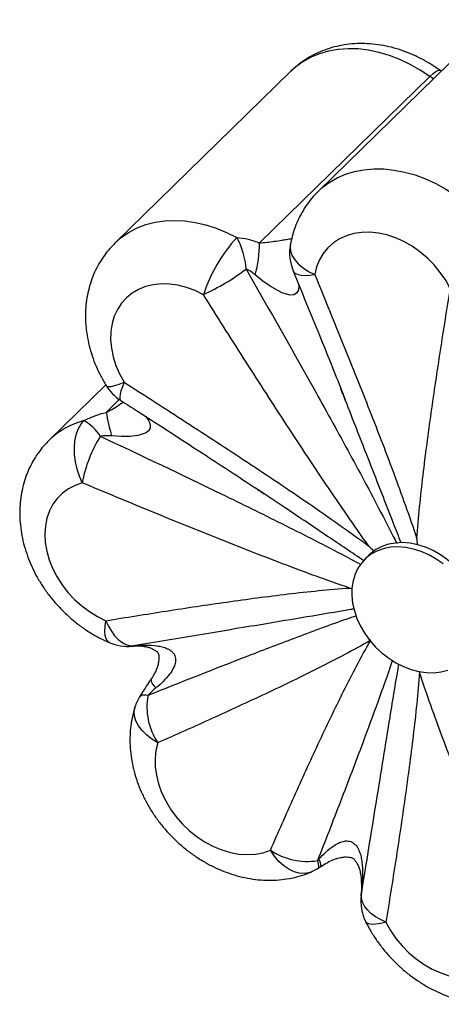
# Paper-space layout '_Trimétrica' of a CAD drawing. Header units: millimetres. Extents: x -210 to 6, y -177 to 38.
# Tile 1 of 2: x -210 to -120, y -177 to 32. Entities that reach past the tile are written whole.
import ezdxf

# ---------------------------------------------------------------- set-up
doc = ezdxf.new("R2010")
doc.units = ezdxf.units.MM

psp = doc.layouts.new('_Trimétrica')

# ---------------------------------------------------------------- linework, layer by layer
at = {"color": 7, "linetype": 'Continuous', "lineweight": 25}
for p, q in [((-108.95, 32.26), (-146.28, -4.18)), ((-152.08, 21.3), (-189.42, -15.14)), ((-120.15, 21.33), (-120.45, 21.53)), ((-158.74, -15.12), (-122.57, 20.18)), ((-191.38, -45.25), (-203.37, -56.95)), ((-153.72, -71.06), (-159.62, -67.12)), ((-125.18, -79.03), (-125.55, -79.12)), ((-135.43, -81.34), (-136.36, -82.25)), ((-134.72, -80.71), (-134.68, -80.59))]:
    psp.add_line(p, q, dxfattribs=at)
at = {"color": 8, "linetype": 'Continuous', "lineweight": 25}
for p, q in [((-121.82, 19.69), (-122.57, 20.18)), ((-191.29, -51.07), (-188.5, -48.35)), ((-185.75, -100.7), (-185.51, -100.65)), ((-137.17, -153.6), (-137.13, -153.41))]:
    psp.add_line(p, q, dxfattribs=at)
at = {"color": 8, "linetype": 'Continuous', "lineweight": 25, "flags": 128}
for points in [[(-122.57, 20.18), (-124.63, 21.56), (-126.76, 22.77), (-128.93, 23.81), (-131.14, 24.66), (-133.37, 25.32), (-135.59, 25.78), (-137.79, 26.04), (-139.94, 26.1), (-142.04, 25.95), (-144.06, 25.59), (-145.99, 25.04), (-147.8, 24.29), (-149.5, 23.35), (-151.05, 22.22), (-152.08, 21.3)], [(-122.57, 20.18), (-121.89, 20.81), (-121.32, 21.25), (-120.86, 21.51), (-120.55, 21.57), (-120.45, 21.53)], [(-146.27, -4.17), (-145.48, -3.45), (-143.95, -2.3), (-142.28, -1.33), (-140.48, -0.55), (-138.57, 0.03), (-136.56, 0.42), (-134.48, 0.6), (-132.33, 0.58), (-130.14, 0.36), (-127.93, -0.07), (-125.7, -0.7), (-123.49, -1.52), (-121.31, -2.53), (-119.17, -3.71), (-117.11, -5.07), (-115.12, -6.58), (-113.24, -8.24), (-111.47, -10.02), (-109.83, -11.92), (-108.33, -13.93), (-107, -16.01), (-105.83, -18.16)], [(-189.43, -15.15), (-188, -13.91), (-186.41, -12.84), (-184.69, -11.94), (-182.84, -11.24), (-180.89, -10.74), (-178.85, -10.44), (-176.74, -10.34), (-174.57, -10.44), (-172.37, -10.75), (-170.14, -11.27), (-167.92, -11.97), (-165.72, -12.87), (-163.56, -13.95)], [(-152.19, -15.5), (-152.24, -15.97), (-152.14, -16.89), (-151.81, -17.82), (-151.25, -18.73), (-150.46, -19.61), (-149.48, -20.43), (-148.32, -21.17), (-147.01, -21.82)], [(-150.45, -23.88), (-150.41, -24.54), (-150.55, -25.31), (-150.88, -25.81), (-151.46, -26.12), (-151.49, -26.13), (-152.24, -26.17), (-152.98, -26.02), (-153.92, -25.69), (-154.86, -25.23), (-156.46, -24.28), (-158, -23.2), (-159.62, -21.91), (-159.62, -21.91)], [(-151.59, -21.08), (-151.45, -21.31), (-151.09, -21.61), (-150.56, -21.84), (-149.87, -21.97), (-149.04, -22.01), (-148.08, -21.96), (-147.01, -21.82)], [(-191.31, -45.38), (-191.18, -45.5), (-190.79, -45.6), (-190.21, -45.57), (-189.45, -45.4), (-188.53, -45.11), (-187.46, -44.69)], [(-187.46, -44.69), (-187.85, -45.64), (-188.14, -46.48), (-188.33, -47.2), (-188.41, -47.78), (-188.38, -48.22), (-188.25, -48.5), (-188.18, -48.56)], [(-183, -51.88), (-182.9, -51.98), (-182.24, -52.88), (-181.93, -53.62), (-181.93, -54.38), (-181.94, -54.41), (-182.3, -54.99), (-182.82, -55.39), (-183.62, -55.73), (-184.54, -55.96), (-186.27, -56.17), (-188.08, -56.19), (-190.12, -56.08), (-190.12, -56.08)], [(-190.65, -99.92), (-191.01, -99.66), (-191.31, -99.17), (-191.5, -98.46), (-191.57, -97.57), (-191.52, -96.5), (-191.35, -95.3)], [(-185.42, -100.67), (-185.4, -100.67), (-185.13, -100.61)], [(-184.13, -111.35), (-184.08, -111.28), (-183.89, -111.14), (-183.63, -111.05), (-183.29, -111.02), (-182.88, -111.04), (-182.4, -111.11)], [(-180.31, -121.2), (-181.59, -120.42), (-182.72, -119.54), (-183.67, -118.59), (-184.42, -117.59), (-184.96, -116.57), (-185.27, -115.56), (-185.35, -114.57), (-185.18, -113.63), (-185.18, -113.61)], [(-147.86, -148.65), (-148.29, -148.81), (-149.28, -148.96), (-150.33, -148.89), (-151.41, -148.58), (-152.5, -148.04), (-153.57, -147.3), (-154.6, -146.36), (-155.55, -145.25), (-156.42, -143.99)], [(-146.27, -147.8), (-146.18, -147.71), (-146.14, -147.53), (-146.14, -147.3), (-146.18, -146.99), (-146.27, -146.62), (-146.41, -146.2)], [(-137.09, -151.22), (-137.05, -151.13), (-136.91, -151.02)], [(-131.9, -159.29), (-133.05, -159.56), (-134.06, -159.71), (-134.9, -159.73), (-135.55, -159.64), (-135.99, -159.42), (-136.18, -159.19)]]:
    psp.add_lwpolyline(points, dxfattribs=at)
at = {"color": 7, "linetype": 'Continuous', "lineweight": 25, "flags": 128}
for points in [[(-118.22, -24.79), (-119.2, -23.04), (-120.35, -21.36), (-121.65, -19.78), (-123.1, -18.32), (-124.67, -17), (-126.33, -15.83), (-128.07, -14.84), (-129.86, -14.04), (-131.68, -13.43), (-133.49, -13.04), (-135.28, -12.85), (-137.03, -12.88), (-138.7, -13.13), (-140.27, -13.58), (-141.73, -14.24), (-143.04, -15.1), (-144.21, -16.14), (-145.2, -17.35), (-146, -18.71), (-146.61, -20.21), (-147.01, -21.82)], [(-170.64, -26.1), (-172.42, -25.23), (-174.23, -24.56), (-176.05, -24.1), (-177.85, -23.85), (-179.61, -23.81), (-181.31, -23.98), (-182.91, -24.37), (-184.41, -24.97), (-185.77, -25.76), (-186.99, -26.74), (-188.04, -27.9), (-188.9, -29.22), (-189.57, -30.67), (-190.04, -32.25), (-190.3, -33.92), (-190.34, -35.67), (-190.18, -37.48), (-189.8, -39.3), (-189.21, -41.13), (-188.43, -42.93), (-187.46, -44.69)], [(-196.36, -66.03), (-196.98, -64.62), (-197.47, -63.13), (-197.81, -61.6), (-198, -60.07), (-198.04, -58.58), (-197.92, -57.15), (-197.65, -55.83), (-197.23, -54.65), (-196.68, -53.64), (-196, -52.82)], [(-196.36, -66.03), (-197.9, -66.56), (-199.31, -67.29), (-200.57, -68.22), (-201.67, -69.32), (-202.6, -70.59), (-203.33, -72), (-203.87, -73.54), (-204.19, -75.19), (-204.31, -76.91), (-204.21, -78.7), (-203.9, -80.52), (-203.38, -82.35), (-202.66, -84.17), (-201.74, -85.94), (-200.65, -87.65), (-199.4, -89.27), (-198, -90.77), (-196.48, -92.15), (-194.84, -93.37), (-193.13, -94.42), (-191.35, -95.3)], [(-111.76, -94.32), (-112.03, -92.68), (-112.5, -91.04), (-113.15, -89.41), (-113.98, -87.82), (-114.98, -86.3), (-116.13, -84.86), (-117.42, -83.54), (-118.82, -82.34), (-120.31, -81.29), (-121.87, -80.4), (-123.48, -79.69), (-125.11, -79.17), (-126.74, -78.85), (-128.34, -78.72), (-129.89, -78.8), (-131.37, -79.08), (-132.75, -79.55), (-134.01, -80.21), (-135.13, -81.06), (-135.43, -81.34)], [(-119.75, -83.25), (-121.24, -82.2), (-122.81, -81.32), (-124.42, -80.61), (-126.05, -80.08), (-127.68, -79.76), (-129.28, -79.63), (-130.83, -79.71), (-132.3, -79.99), (-133.68, -80.46), (-134.94, -81.13), (-136.06, -81.97), (-137.03, -82.98), (-137.83, -84.14), (-138.45, -85.44), (-138.88, -86.85), (-139.11, -88.36), (-139.14, -89.93), (-138.97, -91.55), (-138.6, -93.19), (-138.04, -94.83), (-137.3, -96.44), (-136.38, -98), (-135.3, -99.49), (-134.08, -100.87), (-132.74, -102.13), (-131.29, -103.26), (-129.76, -104.23), (-128.17, -105.03), (-126.55, -105.65), (-124.91, -106.07), (-123.29, -106.3), (-121.71, -106.32), (-120.2, -106.15), (-118.77, -105.77)], [(-191.35, -95.3), (-190.81, -96.47), (-190.18, -97.53), (-189.49, -98.47), (-188.74, -99.25), (-187.95, -99.87), (-187.14, -100.32), (-186.32, -100.58), (-185.51, -100.65)], [(-180.31, -121.2), (-180.71, -122.82), (-180.89, -124.52), (-180.86, -126.29), (-180.62, -128.1), (-180.16, -129.93), (-179.51, -131.76), (-178.65, -133.55), (-177.62, -135.28), (-176.42, -136.93), (-175.06, -138.47), (-173.57, -139.89), (-171.97, -141.16), (-170.28, -142.27), (-168.53, -143.2), (-166.73, -143.94), (-164.91, -144.48), (-163.1, -144.81), (-161.32, -144.93), (-159.6, -144.83), (-157.95, -144.52), (-156.42, -143.99)], [(-131.9, -159.29), (-133.08, -158.73), (-134.14, -158.1), (-135.07, -157.4), (-135.84, -156.64), (-136.44, -155.85), (-136.86, -155.04), (-137.1, -154.22), (-137.13, -153.41)], [(-131.9, -159.29), (-130.92, -161.04), (-129.77, -162.72), (-128.46, -164.3), (-127.02, -165.76), (-125.45, -167.08), (-123.78, -168.25), (-122.05, -169.24), (-120.26, -170.04), (-118.44, -170.64), (-116.63, -171.04), (-114.83, -171.23), (-113.09, -171.2), (-111.42, -170.95), (-109.85, -170.5), (-108.39, -169.84), (-107.07, -168.98), (-105.91, -167.94), (-104.92, -166.73), (-104.12, -165.37), (-103.51, -163.87), (-103.11, -162.26)]]:
    psp.add_lwpolyline(points, dxfattribs=at)
at = {"color": 7, "linetype": 'Continuous', "lineweight": 25}
for centre, radius, start, end in [((-138.95, -36.45), 33.34, 137.5643, 161.9045), ((-178.6, -22.04), 17.08, 4.5947, 28.2434), ((-184.18, -15.27), 25.44, 344.8808, 0.3445), ((-142.34, -17.26), 10, 169.8565, 202.415), ((-191.8, 19.52), 50.28, 294.8844, 306.9453), ((-182.79, -40.13), 10, 211.6076, 237.4141), ((-149.24, -43.9), 42.66, 189.6772, 196.5809), ((-201.31, -61.87), 10.49, 33.1711, 59.622), ((-168.26, -71.23), 28.58, 148.1083, 169.5209), ((-186.69, -90.74), 10, 246.6336, 275.4103), ((-175.65, -116.65), 10, 148.0052, 162.3182), ((-168.95, -113.59), 13.68, 169.5522, 213.8064), ((-148.62, -132.42), 13.96, 236.0474, 279.1066), ((-151.75, -139.44), 10, 292.8974, 303.2297), ((-127.23, -154.73), 10, 173.5163, 206.4386)]:
    psp.add_arc(centre, radius, start, end, dxfattribs=at)
at = {"color": 8, "linetype": 'Continuous', "lineweight": 25}
for centre, radius, start, end in [((-191.83, -68.91), 16.62, 104.5372, 134.0222), ((-179.19, -107.36), 2.68, 189.3905, 235.1631), ((-148.11, -147.34), 2.4, 357.7338, 35.8895)]:
    psp.add_arc(centre, radius, start, end, dxfattribs=at)
at = {"color": 7, "linetype": 'Continuous', "lineweight": 25}
for points, knots in [([(-120.45, 21.53), (-120.84, 21.8), (-121.87, 22.53), (-123.64, 23.59), (-125.75, 24.67), (-127.93, 25.56), (-130.15, 26.28), (-132.4, 26.8), (-134.66, 27.12), (-136.91, 27.23), (-139.13, 27.14), (-141.29, 26.85), (-143.39, 26.36), (-145.39, 25.67), (-147.29, 24.81), (-149.07, 23.76), (-150.67, 22.61), (-151.6, 21.74), (-152.04, 21.33)], [0, 0, 0, 0, 0.039283, 0.105604, 0.172085, 0.238624, 0.305153, 0.37157, 0.437747, 0.503541, 0.56881, 0.633434, 0.697336, 0.760486, 0.822907, 0.884666, 0.945868, 1, 1, 1, 1]), ([(-146.25, -4.18), (-146.5, -4.43), (-147.24, -5.13), (-148.31, -6.45), (-149.45, -8.11), (-150.41, -9.89), (-151.2, -11.76), (-151.81, -13.64), (-152.06, -14.91), (-152.19, -15.5)], [0, 0, 0, 0, 0.082034, 0.237395, 0.392492, 0.547742, 0.703551, 0.860288, 1, 1, 1, 1]), ([(-163.56, -13.95), (-162.74, -14.02), (-161.93, -14.15), (-160.32, -14.54), (-159.52, -14.8), (-158.74, -15.12)], [0, 0, 0, 0, 0.5, 0.5, 1, 1, 1, 1]), ([(-189.42, -15.17), (-189.78, -15.53), (-190.62, -16.36), (-191.76, -17.83), (-192.85, -19.52), (-193.77, -21.32), (-194.52, -23.21), (-195.09, -25.19), (-195.48, -27.23), (-195.68, -29.33), (-195.7, -31.48), (-195.53, -33.65), (-195.17, -35.84), (-194.63, -38.03), (-193.9, -40.2), (-192.99, -42.33), (-192.1, -44.06), (-191.5, -45.05), (-191.31, -45.38)], [0, 0, 0, 0, 0.048367, 0.111589, 0.174747, 0.238012, 0.301544, 0.36549, 0.429971, 0.495073, 0.560841, 0.627275, 0.694332, 0.761934, 0.829981, 0.898369, 0.967005, 1, 1, 1, 1]), ([(-159.62, -21.91), (-159.92, -21.65), (-160.24, -21.42), (-160.89, -21), (-161.23, -20.81), (-161.58, -20.67)], [0, 0, 0, 0, 0.5, 0.5, 1, 1, 1, 1]), ([(-151.59, -21.08), (-149.73, -25.62), (-146.24, -34.11), (-142.55, -43.24), (-140.77, -47.82), (-140.52, -48.45)], [0, 0, 0, 0, 0.498283, 0.931249, 1, 1, 1, 1]), ([(-147.01, -21.82), (-145.09, -26.48), (-143.18, -31.14), (-139.41, -40.46), (-137.54, -45.13), (-133.86, -54.47), (-132.06, -59.14), (-129.44, -66.16), (-128.58, -68.5), (-126.91, -73.19), (-126.1, -75.54), (-125.33, -77.89)], [0, 0, 0, 0, 0.25, 0.25, 0.5, 0.5, 0.75, 0.75, 0.875, 0.875, 1, 1, 1, 1]), ([(-125.33, -77.89), (-125.18, -75.63), (-124.97, -73.38), (-124.52, -68.9), (-124.27, -66.67), (-123.48, -59.99), (-122.89, -55.57), (-121.64, -46.74), (-120.98, -42.34), (-119.63, -33.55), (-118.93, -29.17), (-118.22, -24.79)], [0, 0, 0, 0, 0.125, 0.125, 0.25, 0.25, 0.5, 0.5, 0.75, 0.75, 1, 1, 1, 1]), ([(-135.52, -79.44), (-137.09, -77.27), (-138.63, -75.08), (-141.67, -70.69), (-143.17, -68.49), (-147.63, -61.86), (-150.56, -57.41), (-156.37, -48.5), (-159.25, -44.03), (-164.97, -35.07), (-167.81, -30.59), (-170.64, -26.1)], [0, 0, 0, 0, 0.125, 0.125, 0.25, 0.25, 0.5, 0.5, 0.75, 0.75, 1, 1, 1, 1]), ([(-187.46, -44.69), (-183.08, -47.49), (-178.71, -50.29), (-169.99, -55.95), (-165.63, -58.79), (-156.95, -64.53), (-152.62, -67.43), (-146.16, -71.85), (-144.02, -73.34), (-139.75, -76.35), (-137.62, -77.87), (-135.52, -79.44)], [0, 0, 0, 0, 0.25, 0.25, 0.5, 0.5, 0.75, 0.75, 0.875, 0.875, 1, 1, 1, 1]), ([(-138.9, -52.58), (-138.92, -52.52), (-139.77, -50.34), (-140.63, -48.16), (-141.47, -46.04)], [0, 0, 0, 0, 0.024386, 1, 1, 1, 1]), ([(-188.18, -48.57), (-187, -49.32), (-180.97, -53.15), (-171.45, -59.34), (-162.48, -65.18), (-158.36, -67.96), (-157.73, -68.38)], [0, 0, 0, 0, 0.116115, 0.590836, 0.937063, 1, 1, 1, 1]), ([(-196, -52.82), (-195.23, -52.43), (-194.46, -52.1), (-192.89, -51.51), (-192.1, -51.27), (-191.29, -51.07)], [0, 0, 0, 0, 0.5, 0.5, 1, 1, 1, 1]), ([(-190.12, -56.08), (-190.52, -56.04), (-190.92, -56.02), (-191.72, -56.04), (-192.12, -56.07), (-192.53, -56.13)], [0, 0, 0, 0, 0.5, 0.5, 1, 1, 1, 1]), ([(-203.36, -56.98), (-203.64, -57.24), (-204.41, -57.98), (-205.49, -59.33), (-206.61, -61), (-207.57, -62.78), (-208.35, -64.66), (-208.95, -66.62), (-209.37, -68.65), (-209.61, -70.74), (-209.67, -72.88), (-209.53, -75.05), (-209.21, -77.24), (-208.7, -79.43), (-208, -81.6), (-207.13, -83.74), (-206.08, -85.84), (-204.87, -87.86), (-203.5, -89.81), (-201.99, -91.65), (-200.34, -93.39), (-198.57, -95.01), (-196.69, -96.49), (-194.71, -97.83), (-192.7, -98.99), (-191.32, -99.62), (-190.65, -99.92)], [0, 0, 0, 0, 0.023285, 0.063518, 0.103689, 0.143908, 0.184279, 0.224896, 0.26584, 0.30717, 0.348921, 0.391099, 0.433679, 0.476617, 0.51985, 0.563312, 0.606943, 0.650691, 0.694524, 0.738419, 0.782374, 0.826391, 0.870477, 0.914637, 0.958873, 1, 1, 1, 1]), ([(-139.58, -88.36), (-141.96, -87.56), (-144.33, -86.72), (-149.08, -84.99), (-151.46, -84.1), (-158.57, -81.4), (-163.3, -79.54), (-172.76, -75.76), (-177.48, -73.84), (-186.93, -69.96), (-191.65, -68), (-196.36, -66.03)], [0, 0, 0, 0, 0.125, 0.125, 0.25, 0.25, 0.5, 0.5, 0.75, 0.75, 1, 1, 1, 1]), ([(-125.18, -79.03), (-125.23, -78.66), (-125.28, -78.29), (-125.33, -77.92), (-125.33, -77.91), (-125.33, -77.9), (-125.33, -77.89)], [0, 0, 0, 0, 0.001258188, 0.001258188, 0.001258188, 0.001290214, 0.001290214, 0.001290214, 0.001290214]), ([(-191.35, -95.3), (-187.09, -94.59), (-182.82, -93.91), (-174.25, -92.57), (-169.96, -91.93), (-161.36, -90.71), (-157.04, -90.13), (-150.53, -89.36), (-148.35, -89.12), (-143.98, -88.69), (-141.79, -88.5), (-139.58, -88.36)], [0, 0, 0, 0, 0.25, 0.25, 0.5, 0.5, 0.75, 0.75, 0.875, 0.875, 1, 1, 1, 1]), ([(-139.58, -88.36), (-139.57, -88.36), (-139.4, -88.39), (-139.23, -88.41), (-139.08, -88.43)], [0, 0, 0, 0, 0.05627, 1, 1, 1, 1]), ([(-135.13, -99.44), (-136.92, -100.47), (-138.75, -101.47), (-142.43, -103.42), (-144.28, -104.37), (-149.87, -107.18), (-153.63, -108.99), (-161.2, -112.56), (-165.01, -114.32), (-172.65, -117.79), (-176.48, -119.5), (-180.31, -121.2)], [0, 0, 0, 0, 0.125, 0.125, 0.25, 0.25, 0.5, 0.5, 0.75, 0.75, 1, 1, 1, 1]), ([(-156.42, -143.99), (-154.76, -140.2), (-153.08, -136.42), (-149.7, -128.89), (-147.99, -125.13), (-144.5, -117.67), (-142.72, -113.95), (-139.97, -108.44), (-139.04, -106.62), (-137.13, -103), (-136.15, -101.2), (-135.13, -99.44)], [0, 0, 0, 0, 0.25, 0.25, 0.5, 0.5, 0.75, 0.75, 0.875, 0.875, 1, 1, 1, 1]), ([(-185.91, -100.71), (-185.79, -100.7), (-185.64, -100.68), (-185.45, -100.67), (-185.4, -100.67)], [0, 0, 0, 0, 0.740827, 1, 1, 1, 1]), ([(-185.42, -100.67), (-185.13, -100.65), (-184.41, -100.6), (-183.38, -100.69), (-182.4, -100.89), (-181.76, -101.1), (-181.18, -101.37), (-180.7, -101.69), (-180.38, -102), (-180.27, -102.17), (-180.21, -102.31), (-180.12, -102.67), (-180.08, -103.22), (-180.14, -103.97), (-180.32, -104.81), (-180.67, -105.76), (-181.15, -106.78), (-181.6, -107.45), (-181.83, -107.8)], [0, 0, 0, 0, 0.067583, 0.168595, 0.237075, 0.296305, 0.350135, 0.412396, 0.47048, 0.520351, 0.560133, 0.599811, 0.647396, 0.703606, 0.770526, 0.837099, 0.914538, 1, 1, 1, 1]), ([(-185.13, -100.61), (-184.37, -100.52), (-183.61, -100.47), (-182.08, -100.47), (-181.31, -100.5), (-180.16, -100.67), (-179.79, -100.74), (-179.04, -100.94), (-178.67, -101.06), (-178.14, -101.31), (-177.97, -101.4), (-177.64, -101.61), (-177.48, -101.72), (-177.19, -101.98), (-177.06, -102.13), (-176.85, -102.43), (-176.76, -102.6), (-176.56, -103.12), (-176.52, -103.48), (-176.57, -104.01), (-176.6, -104.18), (-176.68, -104.51), (-176.73, -104.68), (-176.91, -105.16), (-177.07, -105.46), (-177.42, -106.06), (-177.61, -106.34), (-178.23, -107.16), (-178.69, -107.67), (-179.66, -108.65), (-180.18, -109.12), (-180.72, -109.56)], [0, 0, 0, 0, 0.125, 0.125, 0.25, 0.25, 0.3125, 0.3125, 0.375, 0.375, 0.40625, 0.40625, 0.4375, 0.4375, 0.46875, 0.46875, 0.5, 0.5, 0.5625, 0.5625, 0.59375, 0.59375, 0.625, 0.625, 0.6875, 0.6875, 0.75, 0.75, 0.875, 0.875, 1, 1, 1, 1]), ([(-124.78, -106.18), (-124.94, -108.45), (-125.14, -110.7), (-125.59, -115.18), (-125.84, -117.41), (-126.64, -124.08), (-127.23, -128.51), (-128.48, -137.34), (-129.13, -141.74), (-130.49, -150.53), (-131.19, -154.91), (-131.9, -159.29)], [0, 0, 0, 0, 0.125, 0.125, 0.25, 0.25, 0.5, 0.5, 0.75, 0.75, 1, 1, 1, 1]), ([(-124.78, -106.18), (-124.78, -106.17), (-124.79, -106.13), (-124.8, -106.08), (-124.8, -106.04)], [0, 0, 0, 0, 0.189658, 1, 1, 1, 1]), ([(-103.11, -162.26), (-105.03, -157.6), (-106.94, -152.94), (-110.71, -143.62), (-112.58, -138.95), (-116.25, -129.61), (-118.06, -124.94), (-120.68, -117.92), (-121.54, -115.57), (-123.2, -110.88), (-124.02, -108.54), (-124.78, -106.18)], [0, 0, 0, 0, 0.25, 0.25, 0.5, 0.5, 0.75, 0.75, 0.875, 0.875, 1, 1, 1, 1]), ([(-181.82, -107.79), (-181.9, -107.91), (-182.32, -108.48), (-182.98, -109.52), (-183.67, -110.61), (-184.03, -111.19), (-184.13, -111.34)], [0, 0, 0, 0, 0.098705, 0.505116, 0.864957, 1, 1, 1, 1]), ([(-180.72, -109.56), (-181, -109.79), (-181.28, -110.03), (-181.84, -110.55), (-182.12, -110.82), (-182.4, -111.11)], [0, 0, 0, 0, 0.5, 0.5, 1, 1, 1, 1]), ([(-185.18, -113.61), (-185.31, -114.07), (-185.65, -115.2), (-186.01, -117.05), (-186.23, -119.15), (-186.26, -121.29), (-186.1, -123.47), (-185.76, -125.66), (-185.23, -127.85), (-184.51, -130.02), (-183.61, -132.15), (-182.55, -134.24), (-181.32, -136.26), (-179.93, -138.19), (-178.4, -140.03), (-176.74, -141.75), (-174.96, -143.35), (-173.07, -144.82), (-171.08, -146.14), (-169, -147.3), (-166.86, -148.29), (-164.66, -149.1), (-162.42, -149.72), (-160.16, -150.15), (-157.9, -150.37), (-155.67, -150.39), (-153.47, -150.21), (-151.34, -149.81), (-149.46, -149.29), (-148.33, -148.84), (-147.86, -148.65)], [0, 0, 0, 0, 0.024353, 0.058995, 0.093853, 0.129069, 0.164642, 0.200552, 0.236757, 0.273205, 0.30984, 0.346611, 0.383477, 0.420412, 0.457398, 0.494434, 0.531524, 0.568673, 0.605884, 0.643158, 0.680479, 0.717816, 0.755122, 0.792333, 0.829372, 0.866157, 0.902613, 0.938684, 0.974337, 1, 1, 1, 1]), ([(-146.16, -145.93), (-145.66, -145.38), (-145.15, -144.86), (-144.08, -143.88), (-143.53, -143.43), (-142.62, -142.83), (-142.31, -142.65), (-141.67, -142.34), (-141.34, -142.21), (-140.81, -142.08), (-140.63, -142.05), (-140.27, -142.02), (-140.08, -142.02), (-139.71, -142.06), (-139.53, -142.1), (-139.18, -142.23), (-139, -142.32), (-138.52, -142.65), (-138.25, -142.94), (-137.92, -143.43), (-137.83, -143.6), (-137.65, -143.95), (-137.58, -144.13), (-137.37, -144.67), (-137.27, -145.04), (-137.1, -145.79), (-137.03, -146.16), (-136.89, -147.29), (-136.85, -148.04), (-136.83, -149.54), (-136.86, -150.28), (-136.91, -151.02)], [0, 0, 0, 0, 0.125, 0.125, 0.25, 0.25, 0.3125, 0.3125, 0.375, 0.375, 0.40625, 0.40625, 0.4375, 0.4375, 0.46875, 0.46875, 0.5, 0.5, 0.5625, 0.5625, 0.59375, 0.59375, 0.625, 0.625, 0.6875, 0.6875, 0.75, 0.75, 0.875, 0.875, 1, 1, 1, 1]), ([(-145.7, -147.45), (-145.47, -147.3), (-144.86, -146.88), (-143.81, -146.33), (-142.66, -145.84), (-141.59, -145.54), (-140.69, -145.41), (-139.95, -145.42), (-139.41, -145.5), (-139.05, -145.63), (-138.88, -145.73), (-138.56, -146), (-138.17, -146.5), (-137.79, -147.2), (-137.48, -148.03), (-137.26, -149.02), (-137.13, -150.09), (-137.11, -150.86), (-137.11, -151.22)], [0, 0, 0, 0, 0.056202, 0.149077, 0.236629, 0.306905, 0.373404, 0.425087, 0.466221, 0.503171, 0.540141, 0.584399, 0.642505, 0.708023, 0.773329, 0.843416, 0.925826, 1, 1, 1, 1]), ([(-146.27, -147.8), (-146.15, -147.73), (-145.97, -147.61), (-145.78, -147.48), (-145.71, -147.43)], [0, 0, 0, 0, 0.613499, 1, 1, 1, 1]), ([(-137.09, -151.22), (-137.09, -151.22), (-137.08, -151.55), (-137.09, -152.13), (-137.11, -152.88), (-137.14, -153.37), (-137.16, -153.55), (-137.17, -153.59)], [0, 0, 0, 0, 0.001122, 0.364914, 0.669365, 0.910054, 1, 1, 1, 1]), ([(-136.91, -151.02), (-136.94, -151.41), (-136.97, -151.8), (-137.04, -152.6), (-137.08, -153), (-137.13, -153.41)], [0, 0, 0, 0, 0.5, 0.5, 1, 1, 1, 1]), ([(-136.18, -159.19), (-135.97, -159.6), (-135.4, -160.72), (-134.33, -162.47), (-132.95, -164.41), (-131.43, -166.25), (-129.77, -167.98), (-128, -169.59), (-126.11, -171.06), (-124.12, -172.39), (-122.05, -173.56), (-119.91, -174.56), (-117.71, -175.38), (-115.47, -176.01), (-113.22, -176.44), (-110.96, -176.68), (-108.72, -176.71), (-106.52, -176.53), (-104.39, -176.15), (-102.33, -175.57), (-100.37, -174.81), (-98.52, -173.87), (-96.8, -172.75), (-95.46, -171.72), (-94.76, -171.01), (-94.54, -170.79)], [0, 0, 0, 0, 0.027558, 0.073407, 0.119285, 0.165229, 0.211234, 0.257306, 0.30345, 0.349672, 0.395972, 0.442332, 0.488714, 0.535061, 0.581294, 0.627318, 0.673032, 0.71834, 0.763173, 0.807489, 0.851283, 0.894586, 0.937456, 0.979974, 1, 1, 1, 1])]:
    psp.add_open_spline(points, degree=3, knots=knots, dxfattribs=at)
at = {"color": 8, "linetype": 'Continuous', "lineweight": 25}
for points, knots in [([(-158.74, -15.12), (-158.22, -15.08), (-157.21, -14.99), (-155.62, -14.78), (-154.2, -14.57), (-152.98, -14.36), (-152.26, -14.23), (-151.91, -14.16), (-151.89, -14.16)], [0, 0, 0, 0, 0.249044, 0.480933, 0.71688, 0.850965, 0.989323, 1, 1, 1, 1]), ([(-161.58, -20.67), (-156.62, -29.36), (-149.18, -42.39), (-139.53, -59.93), (-133.8, -70.62), (-130.57, -76.97), (-129.6, -78.87)], [0, 0, 0, 0, 0.452844, 0.678408, 0.904018, 1, 1, 1, 1]), ([(-191.29, -51.07), (-190.77, -50.8), (-189.76, -50.27), (-188.56, -49.53), (-187.91, -49.02), (-187.7, -48.87)], [0, 0, 0, 0, 0.426755, 0.824112, 1, 1, 1, 1]), ([(-128.66, -78.77), (-129.19, -77.41), (-131.19, -72.32), (-134.59, -63.58), (-137.47, -56.23), (-138.9, -52.58)], [0, 0, 0, 0, 0.155389, 0.580708, 1, 1, 1, 1]), ([(-192.53, -56.13), (-183.91, -60.2), (-171, -66.29), (-154, -74.66), (-144.17, -79.64), (-138.62, -82.6), (-137.22, -83.35)], [0, 0, 0, 0, 0.462193, 0.692413, 0.92268, 1, 1, 1, 1]), ([(-136.59, -82.56), (-139.11, -80.87), (-144.66, -77.14), (-150.37, -73.29), (-153.58, -71.15), (-153.72, -71.06)], [0, 0, 0, 0, 0.442083, 0.9762678, 1, 1, 1, 1]), ([(-138.62, -92.78), (-138.89, -92.83), (-142.2, -93.41), (-148.67, -94.5), (-159.43, -96.29), (-171.7, -98.32), (-180.91, -99.88), (-185.51, -100.65)], [0, 0, 0, 0, 0.017705, 0.218507, 0.419354, 0.70966, 1, 1, 1, 1]), ([(-182.4, -111.11), (-175.3, -108.29), (-164.66, -104.06), (-150.62, -98.69), (-143, -95.86), (-138.88, -94.44), (-138.25, -94.22)], [0, 0, 0, 0, 0.479113, 0.717761, 0.956458, 1, 1, 1, 1]), ([(-130.51, -103.68), (-130.55, -103.8), (-131.54, -106.77), (-133.63, -112.6), (-137.27, -122.46), (-141.53, -133.65), (-144.78, -142.02), (-146.41, -146.2)], [0, 0, 0, 0, 0.008617, 0.211277, 0.413982, 0.706974, 1, 1, 1, 1]), ([(-137.13, -153.41), (-135.83, -145.47), (-133.88, -133.57), (-131.36, -117.95), (-130.01, -109.57), (-129.25, -105.14), (-129.14, -104.51)], [0, 0, 0, 0, 0.480838, 0.720346, 0.959902, 1, 1, 1, 1])]:
    psp.add_open_spline(points, degree=3, knots=knots, dxfattribs=at)
at = {"color": 7, "linetype": 'Continuous', "lineweight": 25}
for points in [[(-125.42, -79.1), (-125.34, -79.08), (-125.26, -79.05), (-125.18, -79.03)], [(-135.52, -79.44), (-135.22, -79.74), (-134.91, -80.05), (-134.61, -80.35)], [(-134.61, -80.35), (-134.63, -80.43), (-134.66, -80.51), (-134.68, -80.59)], [(-185.51, -100.65), (-185.38, -100.64), (-185.26, -100.62), (-185.13, -100.61)], [(-146.41, -146.2), (-146.33, -146.11), (-146.24, -146.02), (-146.16, -145.93)]]:
    psp.add_open_spline(points, degree=3, dxfattribs=at)

doc.saveas('drawing.dxf')
